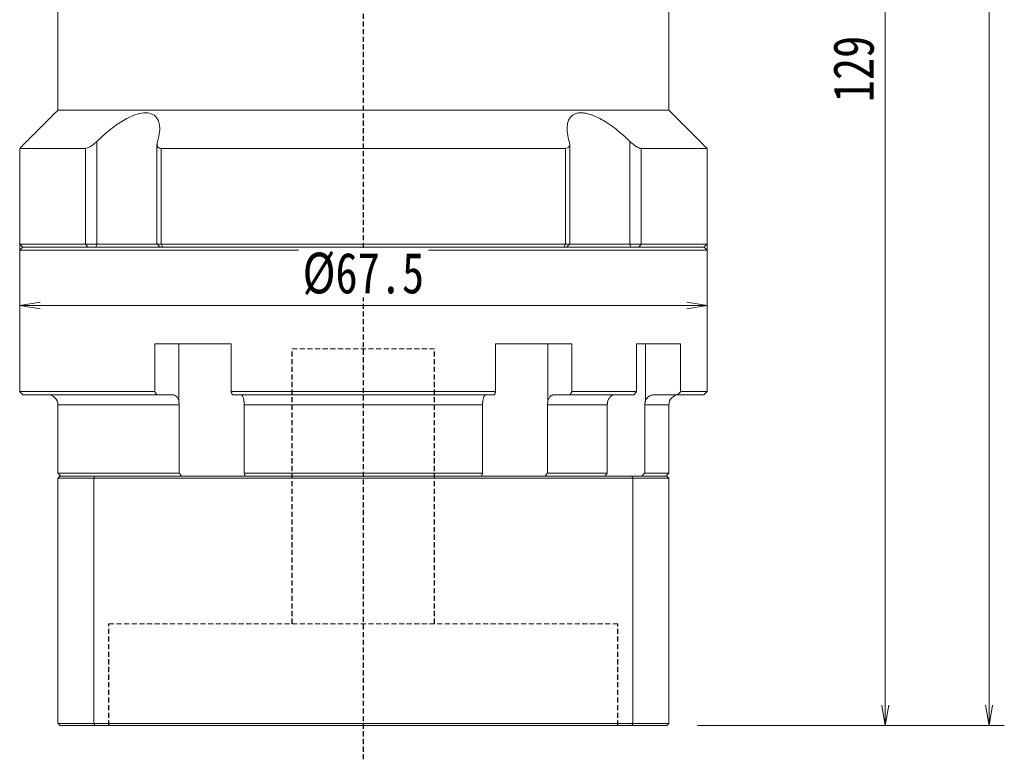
# Model space of a CAD drawing. Header units: millimetres. Extents: x -3 to 492, y 0 to 348.
# Tile 5 of 8: x 275 to 372, y 127 to 200. Entities that reach past the tile are written whole.
import ezdxf

# ---------------------------------------------------------------- set-up
doc = ezdxf.new("R2010")
doc.units = ezdxf.units.MM
doc.linetypes.add('DASHED', pattern=[0.75, 0.5, -0.25])
doc.layers.add('尺寸线层', color=3, linetype='Continuous', lineweight=18)
doc.styles.add('宋体', font='SimSun.ttf', dxfattribs={"width": 0.8})
doc.dimstyles.new('A水平标注$0', dxfattribs={"dimtxt": 3.5, "dimasz": 2, "dimexe": 1.5, "dimexo": 3, "dimgap": 1.1, "dimtad": 1, "dimtoh": 1, "dimdec": 4, "dimdsep": 46, "dimtxsty": '宋体', "dimblk": 'OPEN', "dimcen": 3, "dimclrd": 3, "dimclre": 3, "dimclrt": 6, "dimadec": 0, "dimazin": 0, "dimtm": 1e-09, "dimtfac": 1, "dimtdec": 4, "dimtix": 1, "dimtmove": 0, "dimatfit": 3, "dimldrblk": 'OPEN', "dimfxl": 0, "dimlwd": 13, "dimlwe": 13, "dimarcsym": 0})

# ---------------------------------------------------------------- blocks, each defined once
blk = doc.blocks.new('_Open')
at = {"color": 0, "linetype": 'ByBlock', "lineweight": -2}
for p, q in [((-1, 0.167), (0, 0)), ((-1, -0.167), (0, 0)), ((0, 0), (-1, 0))]:
    blk.add_line(p, q, dxfattribs=at)
blk = doc.blocks.new('*D33')
at = {"layer": 'Defpoints', "color": 0, "transparency": 16777216}
for p in [(349.716, 259.742), (339.016, 130.742), (360.468, 130.742)]:
    blk.add_point(p, dxfattribs=at)
at = {"layer": '尺寸线层', "color": 3, "lineweight": 13, "transparency": 16777216}
for p, q in [((352.716, 259.742), (361.968, 259.742)), ((360.468, 257.742), (360.468, 132.742)), ((342.016, 130.742), (361.968, 130.742))]:
    blk.add_line(p, q, dxfattribs=at)
at = {"layer": '尺寸线层', "color": 3, "lineweight": 13, "transparency": 16777216, "xscale": 2, "yscale": 2, "zscale": 2}
for p, rotation in [((360.468, 259.742), 90), ((360.468, 130.742), 270)]:
    blk.add_blockref('_Open', p, dxfattribs=dict(at, rotation=rotation))
at = {"layer": '尺寸线层', "color": 6, "transparency": 16777216, "insert": (357.368, 195.242), "char_height": 4, "attachment_point": 5, "rotation": 90, "style": '宋体', "bg_fill": 3, "box_fill_scale": 1.1, "bg_fill_color": 256, "bg_fill_true_color": 13158600, "bg_fill_transparency": 0}
blk.add_mtext('129', dxfattribs=at)
blk = doc.blocks.new('*D34')
at = {"layer": 'Defpoints', "color": 0, "transparency": 16777216}
for p in [(346.716, 297.242), (339.016, 130.742), (370.658, 130.742)]:
    blk.add_point(p, dxfattribs=at)
at = {"layer": '尺寸线层', "color": 3, "lineweight": 13, "transparency": 16777216}
for p, q in [((349.716, 297.242), (372.158, 297.242)), ((370.658, 295.242), (370.658, 132.742)), ((342.016, 130.742), (372.158, 130.742))]:
    blk.add_line(p, q, dxfattribs=at)
at = {"layer": '尺寸线层', "color": 3, "lineweight": 13, "transparency": 16777216, "xscale": 2, "yscale": 2, "zscale": 2}
for p, rotation in [((370.658, 297.242), 90), ((370.658, 130.742), 270)]:
    blk.add_blockref('_Open', p, dxfattribs=dict(at, rotation=rotation))
at = {"layer": '尺寸线层', "color": 6, "transparency": 16777216, "insert": (367.558, 213.992), "char_height": 4, "attachment_point": 5, "rotation": 90, "style": '宋体', "bg_fill": 3, "box_fill_scale": 1.1, "bg_fill_color": 256, "bg_fill_true_color": 13158600, "bg_fill_transparency": 0}
blk.add_mtext('166.5', dxfattribs=at)
blk = doc.blocks.new('*D37')
at = {"layer": 'Defpoints', "color": 0, "transparency": 16777216}
for p in [(275.466, 182.742), (342.966, 182.742), (275.466, 172.01)]:
    blk.add_point(p, dxfattribs=at)
at = {"layer": '尺寸线层', "color": 3, "lineweight": 13, "transparency": 16777216}
for p, q in [((275.466, 179.742), (275.466, 170.51)), ((342.966, 179.742), (342.966, 170.51)), ((340.966, 172.01), (277.466, 172.01))]:
    blk.add_line(p, q, dxfattribs=at)
at = {"layer": '尺寸线层', "color": 3, "lineweight": 13, "transparency": 16777216, "xscale": 2, "yscale": 2, "zscale": 2, "rotation": 180}
blk.add_blockref('_Open', (275.466, 172.01), dxfattribs=at)
at = {"layer": '尺寸线层', "color": 3, "lineweight": 13, "transparency": 16777216, "xscale": 2, "yscale": 2, "zscale": 2}
blk.add_blockref('_Open', (342.966, 172.01), dxfattribs=at)
at = {"layer": '尺寸线层', "color": 6, "transparency": 16777216, "insert": (309.216, 175.11), "char_height": 4, "attachment_point": 5, "style": '宋体', "bg_fill": 3, "box_fill_scale": 1.1, "bg_fill_color": 256, "bg_fill_true_color": 13158600, "bg_fill_transparency": 0}
blk.add_mtext('%%c67.5', dxfattribs=at)

msp = doc.modelspace()

# ---------------------------------------------------------------- linework, layer by layer
at = {"color": 1, "linetype": 'DASHED'}
msp.add_line((309.21611, 127.41707), (309.21611, 215.742), dxfattribs=at)
at = {"color": 7, "linetype": 'Continuous', "lineweight": 15}
for p, q in [((283.03453, 178.042), (283.03453, 188.11144)), ((335.39768, 188.11144), (335.39768, 178.042)), ((281.92423, 187.442), (275.46611, 187.442)), ((281.92423, 187.442), (281.92423, 178.042)), ((329.07098, 187.442), (289.36123, 187.442)), ((289.36123, 178.042), (289.36123, 187.442)), ((329.07098, 187.442), (329.07098, 178.042)), ((336.50798, 178.042), (336.50798, 187.442)), ((281.92423, 178.042), (275.46611, 178.042)), ((283.03453, 178.042), (281.92423, 178.042)), ((282.16682, 177.742), (281.92423, 178.042)), ((282.94403, 177.742), (283.03453, 178.042)), ((288.94953, 178.042), (283.03453, 178.042)), ((289.36123, 178.042), (288.94953, 178.042)), ((329.07098, 178.042), (289.36123, 178.042)), ((289.53772, 177.742), (289.36123, 178.042)), ((329.07098, 178.042), (328.89449, 177.742)), ((329.48269, 178.042), (329.07098, 178.042)), ((335.39768, 178.042), (329.48269, 178.042)), ((335.39768, 178.042), (335.48818, 177.742)), ((336.50798, 178.042), (335.39768, 178.042)), ((336.50798, 178.042), (336.26539, 177.742)), ((275.46611, 177.442), (309.21611, 177.442)), ((275.76611, 177.742), (282.16682, 177.742)), ((309.21611, 177.742), (275.76611, 177.742)), ((289.53772, 177.742), (328.89449, 177.742)), ((288.72932, 168.242), (288.72932, 163.542)), ((288.72932, 168.242), (296.23203, 168.242)), ((291.09344, 168.242), (291.09344, 162.62538)), ((296.23203, 163.542), (296.23203, 168.242)), ((322.20018, 168.242), (322.20018, 163.542)), ((322.20018, 168.242), (329.7029, 168.242)), ((327.33877, 168.242), (327.33877, 162.62538)), ((329.7029, 163.542), (329.7029, 168.242)), ((336.03688, 168.242), (336.03688, 163.542)), ((336.91246, 168.242), (336.91246, 162.62538)), ((288.72932, 163.542), (275.46611, 163.542)), ((322.20018, 163.542), (296.23203, 163.542)), ((336.03688, 163.542), (329.7029, 163.542)), ((275.76611, 163.242), (288.92236, 163.242)), ((288.92236, 163.242), (290.49901, 163.242)), ((296.33474, 163.242), (322.09747, 163.242)), ((327.93321, 163.242), (329.50986, 163.242)), ((329.50986, 163.242), (335.80682, 163.242)), ((279.21611, 162.242), (291.14325, 162.242)), ((291.14325, 162.242), (291.14325, 155.542)), ((297.5154, 162.242), (320.91681, 162.242)), ((297.5154, 155.542), (297.5154, 162.242)), ((320.91681, 162.242), (320.91681, 155.542)), ((327.28897, 155.542), (327.28897, 162.242)), ((327.28897, 162.242), (333.16129, 162.242)), ((333.16129, 162.242), (333.16129, 155.542)), ((336.84025, 155.542), (336.84025, 162.242)), ((291.14325, 155.542), (279.21611, 155.542)), ((279.21611, 155.042), (282.75859, 155.042)), ((279.21611, 155.042), (279.21611, 130.942)), ((282.83429, 155.242), (279.41611, 155.242)), ((282.75859, 155.042), (335.67362, 155.042)), ((282.75859, 155.042), (282.75859, 130.942)), ((335.59792, 155.242), (282.83429, 155.242)), ((320.91681, 155.542), (297.5154, 155.542)), ((333.16129, 155.542), (327.28897, 155.542)), ((335.67362, 155.042), (335.67362, 130.942)), ((282.75859, 130.942), (279.21611, 130.942)), ((279.41611, 130.742), (282.83429, 130.742)), ((335.67362, 130.942), (282.75859, 130.942)), ((282.83429, 130.742), (335.59792, 130.742))]:
    msp.add_line(p, q, dxfattribs=at)
at = {"color": 6, "linetype": 'DASHED', "lineweight": 15}
for p, q in [((302.21611, 167.742), (316.21611, 167.742)), ((284.21611, 140.742), (334.21611, 140.742))]:
    msp.add_line(p, q, dxfattribs=at)
at = {"color": 6, "linetype": 'DASHED'}
for p, q in [((302.21611, 140.742), (302.21611, 167.742)), ((316.21611, 140.742), (316.21611, 167.742)), ((284.21611, 130.742), (284.21611, 140.742)), ((334.21611, 130.742), (334.21611, 140.742))]:
    msp.add_line(p, q, dxfattribs=at)
at = {"color": 7, "linetype": 'Continuous', "lineweight": 15}
msp.add_arc((278.21611, 162.242), 1, 0, 90, dxfattribs=at)
for points in [[(279.21611, 191.192), (279.21611, 210.042)], [(275.46611, 187.442), (279.21611, 191.192)], [(288.94953, 178.042), (288.94953, 187.85219)], [(329.48269, 187.85008), (329.48269, 178.042)], [(275.46611, 178.042), (275.46611, 187.442)], [(275.76611, 177.742), (275.46611, 178.042)], [(289.24953, 177.742), (288.94953, 178.042)], [(329.48269, 178.042), (329.18269, 177.742)], [(275.46611, 177.442), (275.76611, 177.742)], [(275.46611, 163.542), (275.46611, 177.442)], [(275.76611, 163.242), (275.46611, 163.542)], [(288.92236, 163.242), (288.72932, 163.542)], [(296.23203, 163.542), (296.33474, 163.242)], [(322.09747, 163.242), (322.20018, 163.542)], [(329.7029, 163.542), (329.50986, 163.242)], [(335.80682, 163.242), (336.03688, 163.542)], [(291.09344, 162.62538), (291.14325, 162.242)], [(297.5154, 162.242), (297.48995, 162.62538)], [(320.94226, 162.62538), (320.91681, 162.242)], [(327.28897, 162.242), (327.33877, 162.62538)], [(333.21943, 162.62538), (333.16129, 162.242)], [(336.84025, 162.242), (336.91246, 162.62538)], [(279.21611, 155.542), (279.21611, 162.242)], [(279.51611, 155.242), (279.21611, 155.542)], [(279.21611, 155.042), (279.41611, 155.242)], [(282.75859, 155.042), (282.83429, 155.242)], [(291.35098, 155.242), (291.14325, 155.542)], [(297.5154, 155.542), (297.60127, 155.242)], [(320.83094, 155.242), (320.91681, 155.542)], [(327.28897, 155.542), (327.08123, 155.242)], [(332.9422, 155.242), (333.16129, 155.542)], [(335.67362, 155.042), (335.59792, 155.242)], [(336.84025, 155.542), (336.5508, 155.242)], [(279.41611, 130.742), (279.21611, 130.942)], [(282.83429, 130.742), (282.75859, 130.942)], [(335.59792, 130.742), (335.67362, 130.942)]]:
    msp.add_open_spline(points, degree=1, dxfattribs=at)
for points, knots in [([(288.99611, 188.11144), (289.08243, 188.43613), (289.22329, 188.96594), (289.2235, 189.63571), (289.12398, 190.10103), (288.9309, 190.46129), (288.61834, 190.77488), (288.07401, 190.98159), (287.24555, 190.91222), (286.41193, 190.60659), (285.66645, 190.20922), (284.91156, 189.72027), (284.0944, 189.09103), (283.44899, 188.51529), (283.10804, 188.18307), (283.03453, 188.11144)], [0, 0, 0, 0, 1.11182372, 1.81420612, 2.51566033, 3.04483602, 3.57329486, 4.42953716, 5.28825035, 6.10443456, 6.713373, 7.32328678, 8.2077147, 9.09350394, 9.33698598, 9.33698598, 9.33698598, 9.33698598]), ([(335.39768, 188.11144), (335.22891, 188.27402), (334.89002, 188.60046), (334.30349, 189.10997), (333.63647, 189.63397), (332.94991, 190.0977), (332.30527, 190.46026), (331.76255, 190.70324), (331.26479, 190.86284), (330.82991, 190.94238), (330.42923, 190.94738), (330.08883, 190.87795), (329.80819, 190.74331), (329.55523, 190.52939), (329.35237, 190.21108), (329.21371, 189.72504), (329.20256, 189.09407), (329.31081, 188.51866), (329.41406, 188.18307), (329.43611, 188.11144)], [0, 0, 0, 0, 0.55390255, 1.11219241, 1.80637677, 2.51506714, 3.03717136, 3.57200964, 3.99551925, 4.43064956, 4.85454164, 5.29218289, 5.69654568, 6.11000127, 6.71052621, 7.32805336, 8.20046253, 9.09705721, 9.34037366, 9.34037366, 9.34037366, 9.34037366]), ([(283.03453, 188.11144), (282.91061, 187.99747), (282.69748, 187.80143), (282.37455, 187.59064), (282.11351, 187.46588), (281.98688, 187.4499), (281.92423, 187.442)], [0, 0, 0, 0, 0.46169038, 0.7941049, 1.05906551, 1.31852152, 1.31852152, 1.31852152, 1.31852152]), ([(289.36123, 187.442), (289.29276, 187.449), (289.15613, 187.46298), (289.01207, 187.57684), (288.92355, 187.78573), (288.96917, 187.99051), (288.99611, 188.11144)], [0, 0, 0, 0, 0.171395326, 0.342031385, 0.579724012, 0.922519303, 0.922519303, 0.922519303, 0.922519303]), ([(329.43611, 188.11144), (329.46209, 187.99747), (329.50678, 187.80143), (329.43, 187.59064), (329.2893, 187.46588), (329.14324, 187.4499), (329.07098, 187.442)], [0, 0, 0, 0, 0.32309471, 0.555721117, 0.741142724, 0.922712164, 0.922712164, 0.922712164, 0.922712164]), ([(336.50798, 187.442), (336.44924, 187.449), (336.33201, 187.46298), (336.08236, 187.57684), (335.75312, 187.78573), (335.52965, 187.99051), (335.39768, 188.11144)], [0, 0, 0, 0, 0.24497537, 0.48886552, 0.82859963, 1.31855699, 1.31855699, 1.31855699, 1.31855699]), ([(290.49901, 163.242), (290.52364, 163.24065), (290.62038, 163.23533), (290.78606, 163.15783), (290.96486, 162.95931), (291.05637, 162.75822), (291.08925, 162.64041), (291.09344, 162.62538)], [0, 0, 0, 0, 0.089884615, 0.353044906, 0.616157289, 0.879026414, 0.917446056, 0.917446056, 0.917446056, 0.917446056]), ([(297.48995, 162.62538), (297.47173, 162.72491), (297.43524, 162.92412), (297.3416, 163.1333), (297.24995, 163.2309), (297.19262, 163.23924), (297.17366, 163.242)], [0, 0, 0, 0, 0.209448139, 0.41923009, 0.629206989, 0.732971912, 0.732971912, 0.732971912, 0.732971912]), ([(321.25855, 163.242), (321.24544, 163.24065), (321.19397, 163.23533), (321.10581, 163.15783), (321.01067, 162.95931), (320.96198, 162.75822), (320.94449, 162.64041), (320.94226, 162.62538)], [0, 0, 0, 0, 0.071830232, 0.282131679, 0.492394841, 0.702463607, 0.733166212, 0.733166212, 0.733166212, 0.733166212]), ([(327.33877, 162.62538), (327.354, 162.67545), (327.3849, 162.77702), (327.45093, 162.91087), (327.5301, 163.02772), (327.62031, 163.12136), (327.72018, 163.19033), (327.8252, 163.23391), (327.89755, 163.23933), (327.93321, 163.242)], [0, 0, 0, 0, 0.129312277, 0.26236267, 0.391927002, 0.525242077, 0.654927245, 0.788365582, 0.918031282, 0.918031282, 0.918031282, 0.918031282]), ([(333.92785, 163.242), (333.89848, 163.2407), (333.82658, 163.2375), (333.71268, 163.20653), (333.59189, 163.14634), (333.47959, 163.05929), (333.38097, 162.95002), (333.29729, 162.81943), (333.2468, 162.70778), (333.22442, 162.64041), (333.21943, 162.62538)], [0, 0, 0, 0, 0.09807966, 0.24010858, 0.38625761, 0.52825849, 0.67438467, 0.81625319, 0.9622461, 1.00416857, 1.00416857, 1.00416857, 1.00416857]), ([(336.91246, 162.62538), (336.96254, 162.72491), (337.06277, 162.92412), (337.32007, 163.1333), (337.57187, 163.2309), (337.72937, 163.23924), (337.78146, 163.242)], [0, 0, 0, 0, 0.32309769, 0.64671032, 0.97062368, 1.13069293, 1.13069293, 1.13069293, 1.13069293])]:
    msp.add_open_spline(points, degree=3, knots=knots, dxfattribs=at)

# ---------------------------------------------------------------- dimensions: what is measured, and where the dimension line sits
at = {"layer": '尺寸线层'}
dim = msp.add_linear_dim(base=(360.46798, 130.742), p1=(349.71611, 259.742), p2=(339.01611, 130.742), angle=270, dimstyle='A水平标注$0', override={"dimtxt": 4}, dxfattribs=at)
dim.commit()
dim.dimension.update_dxf_attribs({"geometry": '*D33', "text_midpoint": (357.36798, 195.242)})

# ---------------------------------------------------------------- next in the draw order: dimensions: what is measured, and where the dimension line sits
dim = msp.add_linear_dim(base=(370.65786, 130.742), p1=(346.71611, 297.242), p2=(339.01611, 130.742), angle=270, dimstyle='A水平标注$0', override={"dimtxt": 4}, dxfattribs=at)
dim.commit()
dim.dimension.update_dxf_attribs({"geometry": '*D34', "text_midpoint": (367.55786, 213.992)})

# ---------------------------------------------------------------- next in the draw order: linework, layer by layer
at = {"color": 7, "linetype": 'Continuous', "lineweight": 15}
for p, q in [((339.21611, 191.192), (279.21611, 191.192)), ((342.96611, 187.442), (336.50798, 187.442)), ((342.96611, 178.042), (336.50798, 178.042)), ((342.66611, 177.742), (309.21611, 177.742)), ((309.21611, 177.442), (342.96611, 177.442)), ((336.26539, 177.742), (342.66611, 177.742)), ((336.03688, 168.242), (340.36857, 168.242)), ((340.36857, 163.542), (340.36857, 168.242)), ((342.96611, 163.542), (340.36857, 163.542)), ((337.78146, 163.242), (340.08637, 163.242)), ((340.08637, 163.242), (342.66611, 163.242)), ((336.84025, 162.242), (339.21611, 162.242)), ((339.01611, 155.242), (335.59792, 155.242)), ((335.67362, 155.042), (339.21611, 155.042)), ((339.21611, 155.542), (336.84025, 155.542)), ((339.21611, 155.042), (339.21611, 130.942)), ((335.59792, 130.742), (339.01611, 130.742)), ((339.21611, 130.942), (335.67362, 130.942))]:
    msp.add_line(p, q, dxfattribs=at)
msp.add_arc((340.21611, 162.242), 1, 90, 180, dxfattribs=at)
for points in [[(339.21611, 210.042), (339.21611, 191.192)], [(339.21611, 191.192), (342.96611, 187.442)], [(342.96611, 187.442), (342.96611, 178.042)], [(342.96611, 178.042), (342.66611, 177.742)], [(342.66611, 177.742), (342.96611, 177.442)], [(342.96611, 177.442), (342.96611, 163.542)], [(340.36857, 163.542), (340.08637, 163.242)], [(342.96611, 163.542), (342.66611, 163.242)], [(339.21611, 162.242), (339.21611, 155.542)], [(339.21611, 155.542), (338.91611, 155.242)], [(339.01611, 155.242), (339.21611, 155.042)], [(339.21611, 130.942), (339.01611, 130.742)]]:
    msp.add_open_spline(points, degree=1, dxfattribs=at)

# ---------------------------------------------------------------- next in the draw order: dimensions: what is measured, and where the dimension line sits
at = {"layer": '尺寸线层'}
dim = msp.add_linear_dim(base=(275.46611, 172.0102), p1=(342.96611, 182.742), p2=(275.46611, 182.742), text='%%c<>', dimstyle='A水平标注$0', override={"dimtxt": 4, "dimblk": 'Open', "dimtfill": 1, "dimtfillclr": 256}, dxfattribs=at)
dim.commit()
dim.dimension.update_dxf_attribs({"geometry": '*D37', "text_midpoint": (309.21611, 175.1102)})

doc.saveas('drawing.dxf')
